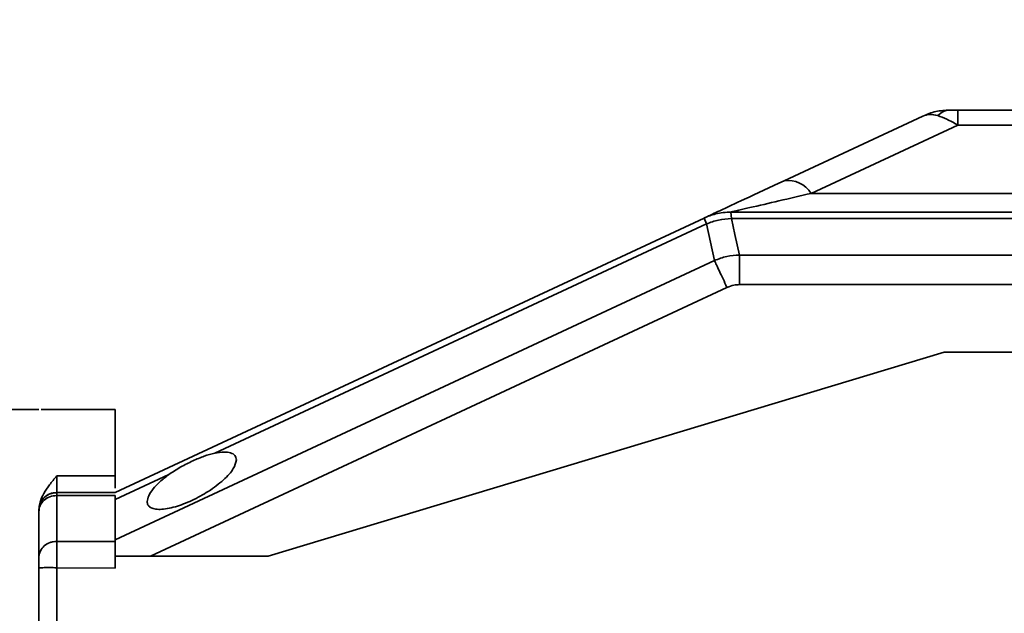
# Model space of a CAD drawing. Header units: millimetres. Extents: x 0 to 297, y 0 to 210.
# Tile 56 of 61: x 246.63 to 250.49, y 129.45 to 131.78. Entities that reach past the tile are written whole.
import ezdxf

# ---------------------------------------------------------------- set-up
doc = ezdxf.new("R2010")
doc.units = ezdxf.units.MM
doc.layers.add('尺寸线', color=6, linetype='Continuous')
doc.styles.add('SLDTEXTSTYLE1', font='TXT', dxfattribs={"width": 0.7})
doc.dimstyles.new('SLDDIMSTYLE5', dxfattribs={"dimtxt": 3.5, "dimasz": 2, "dimexe": 0, "dimexo": 0.0625, "dimgap": 0.875, "dimtad": 0, "dimtih": 1, "dimtoh": 1, "dimlfac": 20, "dimrnd": 1e-09, "dimzin": 12, "dimdsep": 46, "dimtxsty": 'SLDTEXTSTYLE1', "dimsah": 1, "dimcen": 0, "dimadec": 0, "dimazin": 3, "dimtfac": 1, "dimtmove": 0, "dimatfit": 3, "dimfxl": 1, "dimfrac": 2, "dimtolj": 1, "dimtzin": 12, "dimarcsym": 0})

# ---------------------------------------------------------------- blocks, each defined once
blk = doc.blocks.new('_D_17')
at = {"layer": '尺寸线', "transparency": 16777216}
for p, q in [((250.439, 167.6504), (251.8013, 170.1523)), ((251.8013, 170.1523), (265.406, 170.1523)), ((206.4431, 86.8521), (250.439, 167.6504)), ((206.4431, 86.8521), (205.2476, 84.6565))]:
    blk.add_line(p, q, dxfattribs=at)
for points in [[(250.439, 167.6504), (251.7028, 169.2395), (251.0881, 169.5743)], [(206.4431, 86.8521), (205.1793, 85.263), (205.7941, 84.9283)]]:
    blk.add_solid(points, dxfattribs=at)
at = {"layer": '尺寸线', "transparency": 16777216, "char_height": 3.5, "attachment_point": 1, "style": 'SLDTEXTSTYLE1'}
for s, insert in [('%%c', (253.3888, 174.6641)), ('1840', (257.2588, 174.6641))]:
    blk.add_mtext(s, dxfattribs=dict(at, insert=insert))
blk = doc.blocks.new('_D_18')
at = {"layer": '尺寸线', "transparency": 16777216}
for p, q in [((242.9146, 135.6821), (247.8893, 138.5798)), ((247.8893, 138.5798), (259.4571, 138.5798)), ((213.9675, 118.8205), (242.9146, 135.6821)), ((213.9675, 118.8205), (211.8073, 117.5621))]:
    blk.add_line(p, q, dxfattribs=at)
for points in [[(242.9146, 135.6821), (244.819, 136.3863), (244.4667, 136.9912)], [(213.9675, 118.8205), (212.0632, 118.1162), (212.4155, 117.5114)]]:
    blk.add_solid(points, dxfattribs=at)
at = {"layer": '尺寸线', "transparency": 16777216, "char_height": 3.5, "attachment_point": 1, "style": 'SLDTEXTSTYLE1'}
for s, insert in [('%%c', (249.4768, 143.0915)), ('670', (253.3467, 143.0915))]:
    blk.add_mtext(s, dxfattribs=dict(at, insert=insert))

msp = doc.modelspace()

# ---------------------------------------------------------------- linework, layer by layer
at = {"color": 7, "linetype": 'Continuous', "lineweight": 35}
for p, q in [((250.1728775, 131.4028536), (249.6291208, 131.1492956)), ((250.3099377, 131.4262766), (250.3099377, 131.367698)), ((250.3099377, 131.4262766), (255.3082783, 131.4262766)), ((249.7347756, 131.0994969), (250.3099377, 131.367698)), ((250.3099377, 131.367698), (255.3082786, 131.367698)), ((255.2122836, 131.0994999), (249.7347756, 131.0994969)), ((249.4207293, 131.0262766), (249.4223138, 131.0012476)), ((249.4207293, 131.0262766), (255.1060191, 131.0262766)), ((247.006348, 129.9262766), (249.3150747, 131.0028536)), ((249.3242184, 130.9795029), (247.3966207, 130.0806456)), ((249.3150747, 131.0028536), (249.3242184, 130.9795029)), ((249.3242184, 130.9795029), (249.3560389, 130.8359595)), ((249.4223138, 131.0012476), (252.4160737, 131.0012451)), ((247.006348, 129.7402807), (249.3560389, 130.8359595)), ((255.1060191, 130.8577071), (249.4541343, 130.8577071)), ((247.1437112, 129.6762766), (249.4050873, 130.7307736)), ((249.4541344, 130.7416475), (255.1060191, 130.7416475)), ((250.256348, 130.4762766), (247.606348, 129.6762766)), ((255.0854108, 130.4762766), (250.256348, 130.4762766)), ((246.556348, 130.2512766), (246.706348, 130.2512766)), ((247.006348, 130.2512766), (246.7150985, 130.2512766)), ((246.776348, 129.9912766), (247.006348, 129.9912766)), ((247.2160714, 129.9964512), (247.006348, 129.8986556)), ((247.006348, 129.9912766), (247.006348, 129.9437766)), ((247.006348, 129.9262766), (246.776348, 129.9262766)), ((246.776348, 129.7335926), (246.776348, 129.9144532)), ((246.776348, 129.9144532), (247.006348, 129.9144532)), ((247.006348, 129.9144532), (247.006348, 129.7336697)), ((246.7075886, 129.8676167), (246.7074607, 129.8616926)), ((246.706348, 129.8504005), (246.7063482, 129.670631)), ((247.006348, 129.7338206), (246.776348, 129.7335926)), ((247.006348, 129.6762766), (247.006348, 129.6295477)), ((247.606348, 129.6762766), (247.006348, 129.6762766)), ((246.7063481, 129.6301768), (246.706348, 129.3240941)), ((246.776348, 129.6312389), (246.776348, 129.3240972)), ((247.006348, 129.6295477), (246.776348, 129.6312389))]:
    msp.add_line(p, q, dxfattribs=at)
at = {"color": 7, "linetype": 'Continuous', "lineweight": 35, "flags": 128}
msp.add_lwpolyline([(249.4541343, 130.8577071), (249.4363151, 130.9380898), (249.4223138, 131.0012476)], dxfattribs=at)
at = {"color": 7, "linetype": 'Continuous', "lineweight": 35}
msp.add_arc((249.6436126, 131.0430655), 0.107214, 31.7582911, 97.7685028, dxfattribs=at)
for points, knots in [([(250.2785339, 131.4262766), (250.2602783, 131.4252639), (250.2237557, 131.4232379), (250.1898404, 131.4096497), (250.1728775, 131.4028536)], [0, 0, 0, 0, 0.499845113, 1, 1, 1, 1]), ([(250.1728775, 131.4028536), (250.1812969, 131.4057755), (250.1990108, 131.4119232), (250.220473, 131.4070322), (250.2317343, 131.4044659)], [0, 0, 0, 0, 0.475297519, 1, 1, 1, 1]), ([(250.2785339, 131.4262766), (250.2704743, 131.4253478), (250.2542039, 131.4234727), (250.239269, 131.4108462), (250.2317321, 131.4044743)], [0, 0, 0, 0, 0.495349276, 1, 1, 1, 1]), ([(250.2317343, 131.4044659), (250.2429931, 131.400441), (250.2665629, 131.392015), (250.2950555, 131.3760413), (250.3099377, 131.367698)], [0, 0, 0, 0, 0.477680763, 1, 1, 1, 1]), ([(250.3099377, 131.4262766), (250.3039894, 131.4262766), (250.2930749, 131.4262766), (250.2830811, 131.4262766), (250.2785339, 131.4262766)], [0, 0, 0, 0, 0.544987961, 1, 1, 1, 1]), ([(249.3150747, 131.0028536), (249.317929, 131.0041845), (249.3244437, 131.0072224), (249.3810751, 131.03363), (249.4828388, 131.0810832), (249.5755028, 131.1242931), (249.6291208, 131.1492956)], [0, 0, 0, 0, 0.154238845, 0.352046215, 0.625075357, 1, 1, 1, 1]), ([(249.4207293, 131.0262766), (249.4216523, 131.0264959), (249.4236252, 131.0269646), (249.4339481, 131.0293403), (249.4419151, 131.0312281), (249.4464415, 131.0322791), (249.4626117, 131.0360341), (249.5142103, 131.048077), (249.6102128, 131.0704472), (249.6926203, 131.0896657), (249.7347756, 131.0994969)], [0, 0, 0, 0, 0.059878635, 0.128002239, 0.141467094, 0.159933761, 0.180848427, 0.320786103, 0.652549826, 1, 1, 1, 1]), ([(249.4207293, 131.0262766), (249.4002853, 131.0250059), (249.3637628, 131.0227358), (249.3299572, 131.008931), (249.3150747, 131.0028536)], [0, 0, 0, 0, 0.559764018, 1, 1, 1, 1]), ([(249.3242184, 130.9795029), (249.3400975, 130.9853637), (249.371809, 130.997068), (249.4054956, 130.9998558), (249.422314, 131.0012476)], [0, 0, 0, 0, 0.500736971, 1, 1, 1, 1]), ([(249.4541343, 130.8577071), (249.4372319, 130.8565768), (249.4034275, 130.8543161), (249.371835, 130.8420784), (249.3560389, 130.8359595)], [0, 0, 0, 0, 0.500005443, 1, 1, 1, 1]), ([(249.4050873, 130.7307736), (249.4139382, 130.7342515), (249.429749, 130.7404641), (249.446681, 130.7412858), (249.4541344, 130.7416475)], [0, 0, 0, 0, 0.559804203, 1, 1, 1, 1]), ([(247.481348, 130.0539856), (247.4787788, 130.0429979), (247.4733012, 130.0195724), (247.4330041, 129.9753317), (247.3754602, 129.9314941), (247.3085298, 129.8943246), (247.2514168, 129.872186), (247.2098645, 129.8623281), (247.1817933, 129.8592876), (247.1588375, 129.860953), (247.1428829, 129.8673247), (247.1330061, 129.8772312), (247.131907, 129.8862107), (247.131348, 129.890778)], [0, 0, 0, 0, 0.123200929, 0.262661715, 0.402572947, 0.526790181, 0.643499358, 0.704424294, 0.763878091, 0.823133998, 0.883778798, 0.940886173, 1, 1, 1, 1]), ([(247.2160714, 129.9964512), (247.2312932, 130.0066452), (247.2602428, 130.0260327), (247.3088186, 130.0500854), (247.3549233, 130.0698064), (247.3829279, 130.0770858), (247.3966209, 130.0806451)], [0, 0, 0, 0, 0.2838519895, 0.5398449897, 0.7750040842, 1, 1, 1, 1]), ([(247.3966209, 130.0806451), (247.4088842, 130.0825414), (247.4331589, 130.086295), (247.4600799, 130.0825261), (247.4780879, 130.0722244), (247.4802361, 130.0602062), (247.481348, 130.0539856)], [0, 0, 0, 0, 0.24438953, 0.483760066, 0.732793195, 1, 1, 1, 1]), ([(246.7094113, 129.8761397), (246.7099375, 129.8800963), (246.7120832, 129.8962314), (246.7261397, 129.9231814), (246.7486539, 129.9578318), (246.7668172, 129.9797667), (246.776348, 129.9912766)], [0, 0, 0, 0, 0.091115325, 0.371566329, 0.670242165, 1, 1, 1, 1]), ([(247.131348, 129.890778), (247.1324902, 129.8981218), (247.1348145, 129.9130652), (247.153408, 129.9400007), (247.1797639, 129.9682755), (247.2039714, 129.9870612), (247.2160714, 129.9964512)], [0, 0, 0, 0, 0.24492732, 0.498387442, 0.749270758, 1, 1, 1, 1]), ([(246.776348, 129.925507), (246.7697985, 129.9249736), (246.7561963, 129.9238657), (246.7371078, 129.9147022), (246.7206747, 129.9003722), (246.7142608, 129.8874484), (246.7110804, 129.8810402)], [0, 0, 0, 0, 0.233676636, 0.485308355, 0.744790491, 1, 1, 1, 1]), ([(246.776348, 129.9262766), (246.776348, 129.9257582), (246.776348, 129.9247176), (246.776348, 129.9178831), (246.776348, 129.9144532)], [0, 0, 0, 0, 0.498140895, 1, 1, 1, 1]), ([(246.706348, 129.8562766), (246.706348, 129.8560239), (246.706348, 129.8555145), (246.706348, 129.8521138), (246.706348, 129.8504005)], [0, 0, 0, 0, 0.496187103, 1, 1, 1, 1]), ([(246.7063505, 129.8553134), (246.7065246, 129.8592711), (246.7068889, 129.8675558), (246.7096424, 129.8737887), (246.7110804, 129.877044)], [0, 0, 0, 0, 0.47771762, 1, 1, 1, 1]), ([(246.7174541, 129.8917853), (246.7151278, 129.8884713), (246.7106431, 129.8820823), (246.7084946, 129.8730525), (246.7074605, 129.8687065)], [0, 0, 0, 0, 0.5187020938, 1, 1, 1, 1]), ([(246.776348, 129.7335926), (246.771759, 129.7336386), (246.7629652, 129.7337266), (246.7458459, 129.7294613), (246.7266753, 129.7178601), (246.7133582, 129.7003327), (246.7072526, 129.6840178), (246.7066538, 129.6751552), (246.7063482, 129.670631)], [0, 0, 0, 0, 0.126527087, 0.24245876, 0.485870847, 0.731086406, 0.862723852, 1, 1, 1, 1]), ([(246.776348, 129.7332874), (246.776348, 129.7280686), (246.776348, 129.7174488), (246.776348, 129.6923842), (246.776348, 129.6633248), (246.776348, 129.6419587), (246.776348, 129.6312342)], [0, 0, 0, 0, 0.2403080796, 0.4890025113, 0.7435115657, 1, 1, 1, 1]), ([(247.006348, 129.7335278), (247.006348, 129.7264709), (247.006348, 129.7120552), (247.006348, 129.6878695), (247.006348, 129.6755234)], [0, 0, 0, 0, 0.489527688, 1, 1, 1, 1]), ([(246.706348, 129.670631), (246.706348, 129.6682133), (246.706348, 129.6634124), (246.706348, 129.6497541), (246.706348, 129.6378762), (246.706348, 129.6301768)], [0, 0, 0, 0, 0.263004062, 0.522270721, 1, 1, 1, 1]), ([(246.776348, 129.6312389), (246.7674889, 129.6313934), (246.753928, 129.6316298), (246.737601, 129.6316105), (246.7232802, 129.631458), (246.712842, 129.6311115), (246.7071792, 129.6306364), (246.7066279, 129.6303316), (246.7063481, 129.6301768)], [0, 0, 0, 0, 0.240680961, 0.368418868, 0.500736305, 0.742020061, 0.869066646, 1, 1, 1, 1])]:
    msp.add_open_spline(points, degree=3, knots=knots, dxfattribs=at)
for points in [[(249.4050873, 130.7307736), (249.3998432, 130.7420196), (249.3893552, 130.7645116), (249.3750828, 130.7951191), (249.3631399, 130.8207311), (249.3584059, 130.8308834), (249.3560389, 130.8359595)], [(249.4541344, 130.7416475), (249.4541344, 130.7540561), (249.4541344, 130.7788732), (249.4541344, 130.8126447), (249.4541343, 130.8409044), (249.4541343, 130.8521062), (249.4541343, 130.8577071)], [(247.006348, 129.9912766), (247.006348, 130.0311043), (247.006348, 130.1107596), (247.006348, 130.1901861), (247.006348, 130.2418364), (247.006348, 130.2481299), (247.006348, 130.2512766)], [(246.776348, 129.9262766), (246.776348, 129.9290749), (246.776348, 129.9346716), (246.776348, 129.9724083), (246.776348, 129.9912766)], [(246.706348, 129.8562766), (246.7074002, 129.8654492), (246.7095047, 129.8837944), (246.7256921, 129.9069325), (246.7488303, 129.92312), (246.7671754, 129.9252244), (246.776348, 129.9262766)], [(246.776348, 129.9144532), (246.7671754, 129.9134904), (246.7488303, 129.9115648), (246.7256921, 129.8967526), (246.7095047, 129.8755804), (246.7074002, 129.8587938), (246.706348, 129.8504005)]]:
    msp.add_open_spline(points, degree=3, dxfattribs=at)
at = {"layer": '尺寸线'}
msp.add_arc((228.4410759, 127.2512766), 46, 195, 165, dxfattribs=at)

# ---------------------------------------------------------------- dimensions: what is measured, and where the dimension line sits
for p1, p2, picture, middle in [((250.4390113, 167.6504206), (206.4431404, 86.8521326), '_D_17', (259.3974115, 172.6891303)), ((242.9146363, 135.682086), (213.9675154, 118.8204672), '_D_18', (254.4669355, 141.1165974))]:
    dim = msp.add_diameter_dim_2p(p1=p1, p2=p2, dimstyle='SLDDIMSTYLE5', dxfattribs=at)
    dim.commit()
    dim.dimension.update_dxf_attribs({"geometry": picture, "text_midpoint": middle, "dimtype": 163})

doc.saveas('drawing.dxf')
